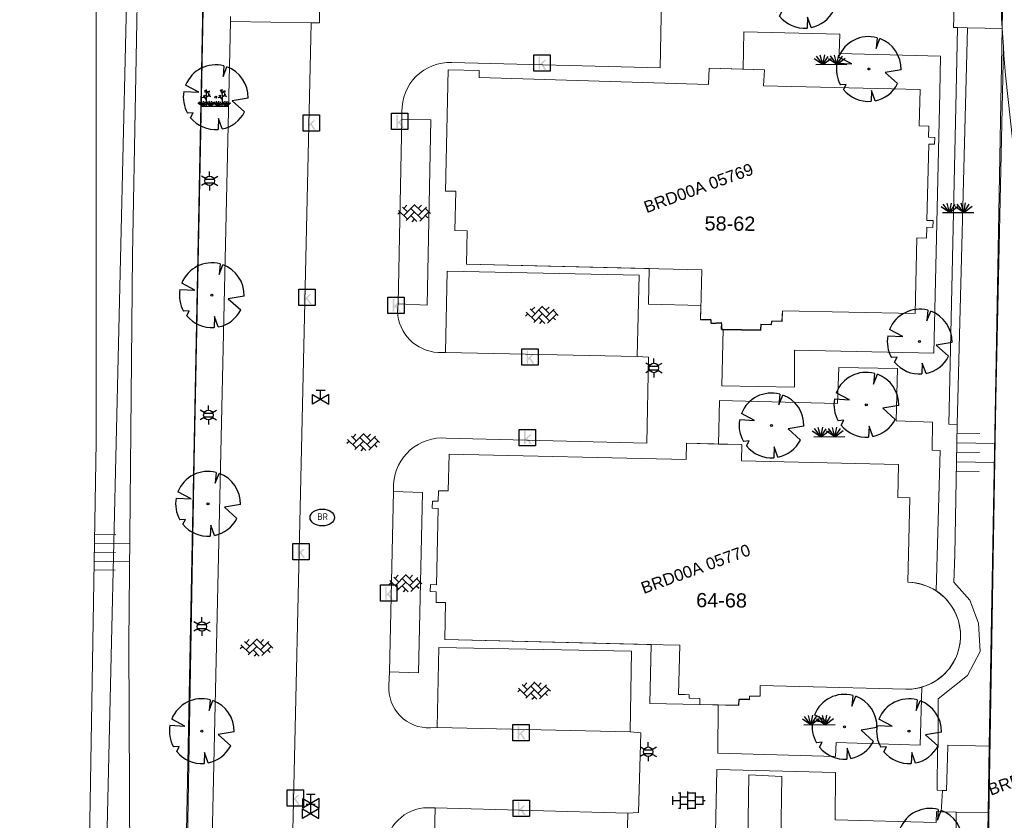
# Model space of a CAD drawing. Header units: metres. Extents: x 95652 to 96661, y 430734 to 431486.
# Tile 47 of 62: x 96268 to 96328, y 431108 to 431157. Entities that reach past the tile are written whole.
import ezdxf

# ---------------------------------------------------------------- set-up
doc = ezdxf.new("R2010")
doc.units = ezdxf.units.M
doc.layers.get('0').update_dxf_attribs({"linetype": 'CONTINUOUS'})
for name, color, linetype in [('BAR_BEBOUWING', 7, 'CONTINUOUS'), ('BAR_HUISNUMMERS EN STRAATNAMEN', 7, 'CONTINUOUS'), ('BAR_TALUDLIJNEN', 7, 'CONTINUOUS'), ('BAR_TOPO', 7, 'CONTINUOUS'), ('BAR_WATER', 7, 'CONTINUOUS'), ('BAR_WEGEN', 7, 'CONTINUOUS'), ('BRK_Kadastrale percelen en nummers', 7, 'CONTINUOUS'), ('BRK_Kadatrale percelen', 7, 'CONTINUOUS')]:
    doc.layers.add(name, color=color, linetype=linetype)
doc.layers.add('BAR_PUNTSYMBOLEN', color=7, linetype='CONTINUOUS', true_color=0x707070)
doc.layers.add('BAR_SYMBOLEN', color=7, linetype='CONTINUOUS', true_color=0x707070)
doc.styles.add('NLCS-ISO', font='NLCS-ISO.ttf')

# ---------------------------------------------------------------- blocks, each defined once
blk = doc.blocks.new('gras_templ_1')
at = {"color": 8, "true_color": 0x707070, "flags": 128}
for points in [[(-0.376, -0.169), (-0.752, 0.081)], [(-0.376, -0.169), (-0.657, 0.202)], [(-0.376, -0.169), (-0.488, 0.24)], [(-0.376, -0.169), (-0.291, 0.251)], [(-0.376, -0.169), (-0.131, 0.191)], [(-0.376, -0.169), (-0.007, 0.103)], [(0.247, -0.165), (-0.129, 0.086)], [(0.247, -0.165), (-0.034, 0.206)], [(0.247, -0.165), (0.135, 0.245)], [(0.247, -0.165), (0.332, 0.255)], [(0.247, -0.165), (0.492, 0.196)], [(0.247, -0.165), (0.616, 0.107)], [(-0.688, -0.172), (0.688, -0.161)]]:
    blk.add_lwpolyline(points, dxfattribs=at)
blk = doc.blocks.new('beplanting_templ_1')
at = {"color": 8, "true_color": 0x707070, "flags": 128}
for points in [[(-0.433, 0.413), (-0.519, 0.54)], [(-0.485, 0.49), (-0.479, 0.524)], [(-0.428, 0.045), (-0.435, 0.577)], [(-0.432, 0.365), (-0.283, 0.51)], [(0.371, 0.419), (0.285, 0.546)], [(0.319, 0.496), (0.325, 0.53)], [(0.375, 0.051), (0.369, 0.583)], [(0.371, 0.371), (0.52, 0.516)], [(0.446, 0.443), (0.432, 0.5)], [(-0.511, 0.158), (-0.643, 0.141)], [(-0.433, -0.277), (-0.431, 0.042), (-0.591, 0.274)], [(-0.535, 0.193), (-0.501, 0.295)], [(-0.453, 0.444), (-0.525, 0.443)], [(-0.43, 0.207), (-0.253, 0.316)], [(-0.358, 0.437), (-0.371, 0.494)], [(-0.342, 0.262), (-0.223, 0.211)], [(-0.33, 0.464), (-0.27, 0.457)], [(-0.305, 0.284), (-0.307, 0.395)], [(0.292, 0.164), (0.161, 0.147)], [(0.37, -0.271), (0.372, 0.047), (0.212, 0.28)], [(0.268, 0.199), (0.303, 0.301)], [(0.351, 0.45), (0.279, 0.449)], [(0.373, 0.213), (0.551, 0.322)], [(0.462, 0.268), (0.581, 0.217)], [(0.474, 0.47), (0.534, 0.463)], [(0.498, 0.29), (0.496, 0.401)], [(-0.634, -0.279), (-0.862, -0.127)], [(-0.634, -0.279), (-0.804, -0.054)], [(-0.634, -0.279), (-0.702, -0.031)], [(-0.688, -0.279), (0.688, -0.269)], [(-0.634, -0.279), (-0.583, -0.025)], [(-0.634, -0.279), (-0.486, -0.061)], [(-0.634, -0.279), (-0.411, -0.114)], [(-0.227, -0.276), (-0.455, -0.124)], [(-0.227, -0.276), (-0.397, -0.051)], [(-0.227, -0.276), (-0.295, -0.028)], [(-0.227, -0.276), (-0.176, -0.022)], [(-0.227, -0.276), (-0.079, -0.058)], [(-0.227, -0.276), (-0.004, -0.111)], [(0.149, -0.273), (-0.078, -0.121)], [(0.149, -0.273), (-0.02, -0.049)], [(0.149, -0.273), (0.082, -0.025)], [(0.149, -0.273), (0.201, -0.019)], [(0.149, -0.273), (0.297, -0.055)], [(0.149, -0.273), (0.372, -0.109)], [(0.569, -0.27), (0.342, -0.118)], [(0.569, -0.27), (0.4, -0.046)], [(0.569, -0.27), (0.502, -0.022)], [(0.569, -0.27), (0.621, -0.016)], [(0.569, -0.27), (0.717, -0.052)], [(0.569, -0.27), (0.792, -0.105)]]:
    blk.add_lwpolyline(points, dxfattribs=at)
blk = doc.blocks.new('tegels_templ_1')
at = {"color": 8, "true_color": 0x707070}
for p, q in [((-3.08, 0.75), (-3, 0.75)), ((-3, -0.83), (-3, 0.83)), ((-3, 0), (-1.5, 0)), ((-1.84, 1.5), (-1.5, 1.5)), ((-1.5, -1.6), (-1.5, 1.6)), ((-1.5, 0.75), (0, 0.75)), ((0, -1.78), (0, 1.78)), ((0, 1.5), (1.5, 1.5)), ((0, 0), (1.5, 0)), ((1.5, -1.6), (1.5, 1.6)), ((1.5, 0.75), (3, 0.75)), ((3, -0.83), (3, 0.83)), ((3, 0), (3.39, 0)), ((-3.08, -0.75), (-3, -0.75)), ((-1.84, -1.5), (-1.5, -1.5)), ((-1.5, -0.75), (0, -0.75)), ((0, -1.5), (1.5, -1.5)), ((1.5, -0.75), (3, -0.75))]:
    blk.add_line(p, q, dxfattribs=at)
blk = doc.blocks.new('lichtmast_templ_2')
at = {"color": 8, "ltscale": 0.1, "true_color": 0x707070}
for p, q in [((-1.1, 0.63), (-2.19, 1.27)), ((0, 1.27), (0, 2.53)), ((1.1, 0.63), (2.19, 1.27)), ((-1.1, -0.63), (-2.19, -1.27)), ((0, -1.27), (0, -2.53)), ((1.1, -0.63), (2.19, -1.27))]:
    blk.add_line(p, q, dxfattribs=at)
at = {"color": 8, "true_color": 0x707070, "flags": 128}
for points in [[(-1.16, 0.5), (1.16, 0.5)], [(-1.16, -0.5), (1.16, -0.5)]]:
    blk.add_lwpolyline(points, dxfattribs=at)
at = {"color": 8, "ltscale": 0.1, "true_color": 0x707070}
blk.add_circle((0, 0), 1.27, dxfattribs=at)
blk = doc.blocks.new('betonstraatstenen_templ_1')
at = {"color": 8, "true_color": 0x707070}
for p, q in [((-3.44, -0.47), (-2.97, 0)), ((-3.31, 0.34), (-1.48, -1.48)), ((-2.52, 1.03), (-1.48, 0)), ((-2.23, -0.74), (0, 1.48)), ((-2.23, 0.74), (-1.57, 1.4)), ((-1.77, -1.77), (0, 0)), ((-0.74, 0.74), (1.48, -1.48)), ((-0.1, 1.58), (1.48, 0)), ((0.74, 0.74), (1.4, 1.4)), ((0.74, -0.74), (2.46, 0.98)), ((1.06, -1.91), (2.97, 0)), ((2.23, 0.74), (3.31, -0.34)), ((-0.74, -0.74), (0.5, -1.99)), ((-0.52, -2), (0, -1.48)), ((2.23, -0.74), (2.72, -1.24))]:
    blk.add_line(p, q, dxfattribs=at)
blk = doc.blocks.new('kolk-symbool_templ_1')
at = {"true_color": 0x707070}
h = blk.add_hatch(color=8, dxfattribs=at)
h.dxf.hatch_style = 1
h.paths.add_polyline_path([(0.023, -0.036), (0.189, 0.125), (0.094, 0.125), (-0.08, -0.052), (-0.028, -0.087), (0.115, -0.309), (0.206, -0.309)])
h.paths.add_polyline_path([(-0.028, -0.087), (-0.08, -0.052), (-0.08, 0.29), (-0.154, 0.29), (-0.154, -0.309), (-0.08, -0.309), (-0.08, -0.137)])
at = {"color": 8, "true_color": 0x707070}
blk.add_lwpolyline([(-0.376, 0.366), (0.374, 0.366), (0.374, -0.384), (-0.376, -0.384)], close=True, dxfattribs=at)
blk = doc.blocks.new('boom_templ_2')
at = {"color": 8, "ltscale": 20, "true_color": 0x707070, "flags": 128}
for points in [[(0.633, 2.394), (0.56, 1.577), (0.851, 2.325)], [(-2.437, 0.441), (-1.293, 0.386), (-2.301, 0.916)], [(2.475, -0.064), (1.26, -0.271), (2.21, -1.116)], [(-1.917, -1.567), (-1.722, -1.189), (-2.157, -1.217)], [(0.488, -2.428), (0.206, -1.638), (0.177, -2.47)]]:
    blk.add_lwpolyline(points, dxfattribs=at)
blk.add_lwpolyline([(2.475, -0.064, 0.321944), (0.851, 2.325, 0.321944)], format="xyb", dxfattribs=at)
at = {"color": 8, "true_color": 0x707070}
blk.add_circle((0, 0), 0.0738, dxfattribs=at)
at = {"color": 8, "ltscale": 20, "true_color": 0x707070}
for start, end in [(75.18441, 158.29895), (169.74905, 209.43023), (281.36007, 333.20465), (219.26669, 274.10684)]:
    blk.add_arc((0, 0), 2.476, start, end, dxfattribs=at)
blk = doc.blocks.new('lichtmast_templ_3')
at = {"color": 8, "ltscale": 0.1, "true_color": 0x707070}
for p, q in [((-1.1, 0.63), (-2.19, 1.27)), ((0, 1.27), (0, 2.53)), ((1.1, 0.63), (2.19, 1.27)), ((-1.1, -0.63), (-2.19, -1.27)), ((0, -1.27), (0, -2.53)), ((1.1, -0.63), (2.19, -1.27))]:
    blk.add_line(p, q, dxfattribs=at)
at = {"color": 8, "true_color": 0x707070, "flags": 128}
for points in [[(-1.16, 0.5), (1.16, 0.5)], [(-1.16, -0.5), (1.16, -0.5)]]:
    blk.add_lwpolyline(points, dxfattribs=at)
at = {"color": 8, "ltscale": 0.1, "true_color": 0x707070}
blk.add_circle((0, 0), 1.27, dxfattribs=at)
blk = doc.blocks.new('gasput_templ_1')
at = {"color": 8, "true_color": 0x707070}
for p, q in [((2.3, 1.37), (-2.3, -1.37)), ((-2.3, 1.37), (2.3, -1.37)), ((2.3, -1.37), (2.3, 1.37))]:
    blk.add_line(p, q, dxfattribs=at)
at = {"color": 8, "ltscale": 0.1, "true_color": 0x707070}
for p, q in [((-2.3, -1.37), (-2.3, 1.37)), ((-1.25, 2.62), (1.25, 2.62)), ((0, 0), (0, 2.62))]:
    blk.add_line(p, q, dxfattribs=at)
blk = doc.blocks.new('brandkraanput_templ_1')
at = {"true_color": 0x707070}
h = blk.add_hatch(color=8, dxfattribs=at)
h.dxf.hatch_style = 1
h.paths.add_polyline_path([(-0.121, 0.087), (-0.081, 0.087), (-0.046, 0.092), (-0.053, 0.098), (-0.061, 0.103), (-0.071, 0.106), (-0.081, 0.107), (-0.131, 0.107), (-0.138, 0.105), (-0.141, 0.097), (-0.141, -0.083), (-0.139, -0.09), (-0.131, -0.093), (-0.081, -0.093), (-0.074, -0.093), (-0.064, -0.091), (-0.055, -0.087), (-0.047, -0.082), (-0.039, -0.076), (-0.121, -0.073), (-0.121, 0.007), (-0.081, 0.007), (-0.041, 0.012), (-0.05, 0.018), (-0.046, 0.021), (-0.121, 0.027)])
h.paths.add_polyline_path([(-0.031, 0.057), (-0.032, 0.066), (-0.035, 0.076), (-0.039, 0.085), (-0.046, 0.092), (-0.081, 0.087), (-0.078, 0.087), (-0.068, 0.084), (-0.06, 0.078), (-0.058, 0.075), (-0.053, 0.067), (-0.051, 0.057), (-0.051, 0.053), (-0.054, 0.044), (-0.06, 0.036), (-0.063, 0.033), (-0.071, 0.028), (-0.081, 0.027), (-0.121, 0.027), (-0.046, 0.021), (-0.039, 0.029), (-0.035, 0.037), (-0.032, 0.047)])
h.paths.add_polyline_path([(-0.021, -0.03), (-0.022, -0.02), (-0.025, -0.011), (-0.029, -0.002), (-0.034, 0.005), (-0.041, 0.012), (-0.081, 0.007), (-0.08, 0.007), (-0.07, 0.005), (-0.061, 0.001), (-0.053, -0.005), (-0.052, -0.006), (-0.046, -0.014), (-0.042, -0.023), (-0.041, -0.033), (-0.041, -0.035), (-0.043, -0.045), (-0.047, -0.054), (-0.053, -0.061), (-0.054, -0.063), (-0.062, -0.069), (-0.071, -0.072), (-0.081, -0.073), (-0.121, -0.073), (-0.039, -0.076), (-0.034, -0.07), (-0.028, -0.062), (-0.024, -0.053), (-0.022, -0.043), (-0.021, -0.033)])
h.paths.add_polyline_path([(0.039, -0.013), (0.079, -0.013), (0.082, -0.013), (0.103, -0.009), (0.106, -0.007), (0.115, -0.003), (0.122, 0.003), (0.039, 0.007), (0.039, 0.087), (0.079, 0.087), (0.121, 0.089), (0.116, 0.094), (0.107, 0.1), (0.099, 0.104), (0.089, 0.106), (0.079, 0.107), (0.029, 0.107), (0.022, 0.105), (0.019, 0.097), (0.019, -0.083), (0.021, -0.09), (0.029, -0.093), (0.036, -0.091), (0.039, -0.083)])
h.paths.add_polyline_path([(0.103, -0.009), (0.082, -0.013), (0.12, -0.088), (0.12, -0.089), (0.129, -0.093), (0.136, -0.09), (0.139, -0.083), (0.137, -0.079)])
h.paths.add_polyline_path([(0.138, 0.036), (0.139, 0.047), (0.138, 0.054), (0.136, 0.064), (0.133, 0.073), (0.128, 0.082), (0.121, 0.089), (0.079, 0.087), (0.08, 0.087), (0.09, 0.085), (0.099, 0.081), (0.107, 0.075), (0.108, 0.074), (0.114, 0.066), (0.118, 0.057), (0.119, 0.047), (0.119, 0.045), (0.117, 0.035), (0.113, 0.026), (0.107, 0.018), (0.106, 0.017), (0.098, 0.012), (0.089, 0.008), (0.079, 0.007), (0.039, 0.007), (0.122, 0.003), (0.128, 0.01), (0.133, 0.018), (0.136, 0.026)])
at = {"color": 8, "true_color": 0x707070}
blk.add_ellipse((-0.013, -0.017), major_axis=(-0.364, 0), ratio=0.685994, dxfattribs=at)

msp = doc.modelspace()

# ---------------------------------------------------------------- linework, layer by layer
at = {"layer": 'BAR_BEBOUWING', "color": 8, "linetype": 'Continuous', "lineweight": 0, "ltscale": 0.01, "true_color": 0x707070, "flags": 128}
for points in [[(96312.342, 431153.974), (96310.242, 431154.038), (96310.212, 431153.038), (96296.165, 431153.456), (96296.174, 431153.889), (96294.274, 431153.929), (96294.098, 431146.507), (96294.737, 431146.491), (96294.684, 431144.091), (96295.439, 431144.074), (96295.394, 431142.031), (96306.282, 431141.763), (96309.795, 431141.677), (96309.736, 431139.232), (96309.722, 431138.661), (96310.346, 431138.637), (96310.355, 431138.428), (96311, 431138.457), (96310.991, 431138.057), (96311.111, 431138.055)], [(96311.111, 431138.055), (96313.4, 431138.013), (96313.408, 431138.361), (96314.053, 431138.341), (96314.064, 431138.541), (96314.701, 431138.533), (96314.737, 431139.174), (96322.871, 431139.002), (96322.97, 431143.642), (96323.557, 431143.626), (96323.576, 431144.289), (96323.951, 431144.284), (96323.967, 431144.697), (96323.578, 431144.711), (96323.697, 431149.387), (96324.059, 431149.385), (96324.077, 431149.797), (96323.689, 431149.806), (96323.716, 431150.475), (96323.124, 431150.499), (96323.174, 431152.736), (96313.59, 431152.951), (96313.642, 431153.935), (96312.342, 431153.974)], [(96310.822, 431131.02), (96308.862, 431131.066), (96308.839, 431130.066), (96294.323, 431130.402), (96294.261, 431128.148), (96293.676, 431128.16), (96293.663, 431127.515), (96293.299, 431127.511), (96293.287, 431127.096), (96293.657, 431127.079), (96293.55, 431122.401), (96293.18, 431122.41), (96293.17, 431121.995), (96293.539, 431121.977), (96293.531, 431121.319), (96294.101, 431121.312), (96294.064, 431119.048), (96306.438, 431118.753), (96308.452, 431118.705), (96308.383, 431115.685), (96308.777, 431115.676), (96309.028, 431115.67), (96309.023, 431115.456), (96309.678, 431115.441), (96309.674, 431115.08), (96310.81, 431115.061)]]:
    msp.add_lwpolyline(points, dxfattribs=at)
for points in [[(96324.147, 431122.034, 0.139739), (96322.43, 431122.558), (96322.553, 431127.715), (96321.804, 431127.736), (96321.849, 431129.774), (96312.233, 431129.987), (96312.253, 431130.987), (96310.822, 431131.02)], [(96323.279, 431116.133, 0.643296), (96324.147, 431122.034)], [(96310.81, 431115.061), (96312.065, 431115.039), (96312.082, 431115.399), (96312.724, 431115.397), (96312.731, 431115.589), (96313.367, 431115.584), (96313.382, 431116.231), (96322.288, 431116.005, 0.076586), (96323.279, 431116.133)]]:
    msp.add_lwpolyline(points, format="xyb", dxfattribs=at)
at = {"layer": 'BAR_TALUDLIJNEN', "color": 8, "linetype": 'Continuous', "lineweight": 0, "true_color": 0x707070, "flags": 128}
for points in [[(96325.422, 431131.1), (96327.747, 431131.055)], [(96325.434, 431131.681), (96326.829, 431131.654)], [(96325.4, 431129.937), (96327.725, 431129.892)], [(96325.389, 431129.356), (96326.784, 431129.329)], [(96272.608, 431125.481), (96273.91, 431125.459)], [(96272.598, 431124.938), (96274.766, 431124.902)], [(96272.58, 431123.852), (96274.751, 431123.816)], [(96272.571, 431123.31), (96273.874, 431123.288)]]:
    msp.add_lwpolyline(points, dxfattribs=at)
at = {"layer": 'BAR_TALUDLIJNEN', "color": 8, "linetype": 'Continuous', "lineweight": 0, "ltscale": 0.01, "true_color": 0x707070, "flags": 128}
for points in [[(96325.411, 431130.518), (96326.806, 431130.492)], [(96272.589, 431124.395), (96273.892, 431124.373)]]:
    msp.add_lwpolyline(points, dxfattribs=at)
at = {"layer": 'BAR_TOPO', "color": 8, "linetype": 'Continuous', "lineweight": 0, "ltscale": 0.01, "true_color": 0x707070, "flags": 128}
msp.add_lwpolyline([(96328.208, 431156.451), (96328.283, 431160.589)], dxfattribs=at)
msp.add_lwpolyline([(96312.621, 431106.708), (96314.636, 431106.694), (96314.711, 431110.664), (96312.69, 431110.774)], close=True, dxfattribs=at)
at = {"layer": 'BAR_WATER', "color": 8, "linetype": 'Continuous', "lineweight": 0, "ltscale": 0.01, "true_color": 0x707070, "flags": 128}
for points in [[(96269.916, 431030.712), (96270.697, 431031.047), (96271.365, 431036.508), (96272.257, 431045.312), (96272.814, 431051.219), (96273.148, 431066.598), (96274.486, 431082.201), (96274.82, 431091.785), (96274.709, 431118.867), (96274.932, 431142.605), (96275.489, 431172.25), (96275.377, 431187.183), (96275.935, 431202.563), (96275.377, 431213.819, 0.222274), (96274.263, 431216.717)], [(96271.365, 431214.599, -0.298949), (96273.371, 431211.59), (96272.703, 431167.234), (96272.703, 431131.126), (96272.145, 431098.138), (96271.031, 431070.722), (96270.251, 431050.216), (96268.579, 431034.056), (96268.022, 431033.164)], [(96325.389, 431108.485), (96325.227, 431090.612, 0.410341), (96330.883, 431087.229), (96344.447, 431091.501)], [(96342.976, 431095.113, -0.125193), (96342.02, 431093.865), (96330.403, 431089.904), (96328.272, 431090.452), (96327.038, 431091.99), (96327.337, 431108.46)]]:
    msp.add_lwpolyline(points, format="xyb", dxfattribs=at)
for points in [[(96277.824, 431080.101), (96278.711, 431129.977), (96279.109, 431150.126), (96280.381, 431216.374)], [(96326.069, 431156.502), (96325.444, 431132.215)], [(96327.41, 431112.516), (96328.208, 431156.451)]]:
    msp.add_lwpolyline(points, dxfattribs=at)
at = {"layer": 'BAR_WEGEN', "color": 8, "linetype": 'Continuous', "lineweight": 0, "ltscale": 0.01, "true_color": 0x707070, "flags": 128}
for points in [[(96286.047, 431163.97), (96285.966, 431160.115), (96286.435, 431160.113), (96286.387, 431156.801), (96285.88, 431156.809)], [(96325.469, 431156.517), (96325.213, 431156.523), (96325.263, 431157.8), (96325.433, 431157.793)], [(96280.933, 431156.89), (96280.94, 431157.195)], [(96284.147, 431080.356), (96279.215, 431080.483), (96280.933, 431156.89)], [(96285.88, 431156.809), (96280.933, 431156.89)], [(96284.147, 431080.356), (96285.88, 431156.809)], [(96325.469, 431156.517), (96325.374, 431152.589), (96324.928, 431132.244), (96325.444, 431132.215)], [(96326.069, 431156.502), (96325.469, 431156.517)], [(96328.208, 431156.451), (96326.069, 431156.502)], [(96311.111, 431138.055), (96311.037, 431134.578), (96315.486, 431134.496), (96315.483, 431136.768), (96324.012, 431136.584), (96324.381, 431152.552), (96324.427, 431154.768), (96318.206, 431154.929), (96318.246, 431156.11), (96312.375, 431156.259), (96312.342, 431153.974)], [(96291.202, 431139.602), (96292.987, 431139.529), (96293.213, 431150.869), (96291.424, 431150.908)], [(96291.424, 431150.908), (96291.202, 431139.602)], [(96305.849, 431136.387), (96305.967, 431141.367), (96294.21, 431141.599), (96294.103, 431136.629)], [(96294.103, 431136.629), (96305.849, 431136.387)], [(96324.147, 431122.034), (96324.398, 431130.621), (96323.903, 431130.648), (96323.934, 431132.368), (96321.707, 431132.436), (96321.785, 431135.635), (96318.202, 431135.711), (96318.112, 431133.508), (96310.888, 431133.687), (96310.822, 431131.02)], [(96325.444, 431132.215), (96325.29, 431124.235), (96325.239, 431122.554), (96326.21, 431121.45), (96326.754, 431120.046), (96326.844, 431118.325), (96326.071, 431116.843), (96324.287, 431115.414), (96324.282, 431112.448), (96324.247, 431112.445), (96324.207, 431109.828), (96324.539, 431109.802)], [(96290.663, 431117.071), (96292.457, 431117.018), (96292.687, 431128.059), (96290.915, 431128.116)], [(96290.915, 431128.116), (96290.663, 431117.071)], [(96305.408, 431113.402), (96305.503, 431118.338), (96293.697, 431118.561), (96293.601, 431113.671)], [(96310.81, 431115.061), (96310.777, 431112.094), (96318, 431111.892), (96318.039, 431112.735), (96323.171, 431112.579), (96323.279, 431116.133)], [(96293.601, 431113.671), (96305.408, 431113.402)], [(96305.408, 431113.402), (96306.062, 431113.343), (96305.925, 431108.455), (96305.261, 431108.425)], [(96324.539, 431109.802), (96324.781, 431109.801), (96324.869, 431112.506), (96324.871, 431112.575), (96327.41, 431112.516)], [(96327.41, 431112.516), (96327.337, 431108.46)], [(96324.472, 431108.497), (96324.179, 431108.511), (96324.152, 431107.854), (96317.96, 431108.014), (96317.983, 431110.898), (96310.724, 431111.097), (96310.619, 431106.247)], [(96324.472, 431108.497), (96324.539, 431109.802)], [(96293.462, 431108.747), (96293.344, 431103.752), (96305.144, 431103.466), (96305.261, 431108.425)], [(96305.261, 431108.425), (96293.462, 431108.747)], [(96325.389, 431108.485), (96324.472, 431108.497)], [(96327.337, 431108.46), (96325.389, 431108.485)]]:
    msp.add_lwpolyline(points, dxfattribs=at)
for points in [[(96306.667, 431159.376), (96307.352, 431159.326), (96307.244, 431154.05), (96294.495, 431154.382, 0.432845), (96291.436, 431151.358), (96291.424, 431150.908)], [(96291.202, 431139.602), (96291.156, 431139.14, 0.387967), (96293.648, 431136.629), (96294.103, 431136.629)], [(96305.849, 431136.387), (96306.527, 431136.335), (96306.438, 431131.065), (96294.147, 431131.385, 0.418783), (96290.925, 431128.575), (96290.915, 431128.116)], [(96290.663, 431117.071), (96290.641, 431116.242, 0.448171), (96293.177, 431113.646), (96293.601, 431113.671)], [(96293.462, 431108.747), (96293.025, 431108.749, 0.411401), (96290.424, 431106.175), (96290.43, 431105.708)]]:
    msp.add_lwpolyline(points, format="xyb", dxfattribs=at)
at = {"layer": 'BRK_Kadastrale percelen en nummers', "color": 75, "lineweight": 5, "ltscale": 3.900864, "true_color": 0x739642, "flags": 128}
for points in [[(96321.699, 431229.1), (96322.15, 431228.726), (96325.23, 431219.349), (96327.204, 431201.192), (96328.514, 431177.607), (96328.149, 431157.06), (96328.273, 431155.34), (96328.31, 431154.834), (96328.399, 431153.6), (96329.842, 431140.356), (96330.945, 431129.065), (96331.685, 431118.295)], [(96278.399, 431028.713), (96277.159, 431030.275), (96275.907, 431031.846), (96276.833, 431056.998), (96277.712, 431080.135), (96278.505, 431120.883), (96279.176, 431154.906), (96279.837, 431188.39), (96280.372, 431216.371), (96280.741, 431218.587), (96281.01, 431220.091), (96281.291, 431220.554), (96283.196, 431222.433)], [(96271.594, 431031.326), (96273.65, 431118.908), (96274.506, 431155.401), (96275.716, 431206.979), (96275.93, 431216.086), (96273.298, 431217.41)], [(96328.273, 431155.34), (96327.815, 431133.696), (96327.455, 431112.973), (96327.274, 431101.921), (96327.075, 431092.165), (96327.868, 431091.083)]]:
    msp.add_lwpolyline(points, dxfattribs=at)
at = {"layer": 'BRK_Kadastrale percelen en nummers', "color": 75, "lineweight": 0, "true_color": 0x739642, "flags": 128}
for points in [[(96294.098, 431146.507), (96294.274, 431153.929), (96296.174, 431153.889), (96296.165, 431153.456), (96310.212, 431153.038), (96310.242, 431154.038), (96313.642, 431153.935), (96313.59, 431152.951), (96323.174, 431152.736), (96323.124, 431150.499), (96323.716, 431150.475), (96323.689, 431149.806), (96324.077, 431149.797), (96324.059, 431149.385), (96323.697, 431149.387), (96323.578, 431144.711), (96323.967, 431144.697), (96323.951, 431144.284), (96323.576, 431144.289), (96323.557, 431143.626), (96322.97, 431143.642), (96322.871, 431139.002), (96314.737, 431139.174), (96314.723, 431138.524), (96314.083, 431138.538), (96314.078, 431138.318), (96313.428, 431138.332), (96313.42, 431137.962), (96311.021, 431138.014), (96311.028, 431138.384), (96310.378, 431138.398), (96310.383, 431138.618), (96309.719, 431138.632), (96309.741, 431139.498), (96306.532, 431139.577), (96306.586, 431141.757), (96295.394, 431142.031), (96295.439, 431144.074), (96294.684, 431144.091), (96294.737, 431146.491)], [(96293.17, 431121.995), (96293.18, 431122.41), (96293.55, 431122.401), (96293.657, 431127.079), (96293.287, 431127.096), (96293.299, 431127.511), (96293.663, 431127.515), (96293.676, 431128.16), (96294.261, 431128.148), (96294.323, 431130.402), (96308.839, 431130.066), (96308.862, 431131.066), (96312.253, 431130.987), (96312.233, 431129.987), (96321.849, 431129.774), (96321.804, 431127.736), (96322.553, 431127.715), (96322.43, 431122.558), (96322.734, 431122.538), (96323.226, 431122.445), (96323.64, 431122.302), (96324.033, 431122.104), (96324.31, 431121.922), (96324.583, 431121.697), (96324.82, 431121.457), (96325.096, 431121.098), (96325.266, 431120.813), (96325.385, 431120.563), (96325.498, 431120.253), (96325.58, 431119.935), (96325.637, 431119.515), (96325.645, 431119.211), (96325.617, 431118.849), (96325.55, 431118.494), (96325.455, 431118.18), (96325.338, 431117.896), (96325.205, 431117.64), (96324.952, 431117.265), (96324.675, 431116.954), (96324.473, 431116.769), (96324.191, 431116.557), (96323.851, 431116.358), (96323.51, 431116.209), (96323.099, 431116.086), (96322.766, 431116.028), (96322.288, 431116.005), (96313.382, 431116.231), (96313.367, 431115.584), (96312.731, 431115.589), (96312.718, 431115.366), (96312.063, 431115.381), (96312.055, 431115.011), (96309.656, 431115.066), (96306.615, 431115.135), (96306.701, 431118.746), (96294.064, 431119.048), (96294.101, 431121.312), (96293.531, 431121.319), (96293.539, 431121.977)]]:
    msp.add_lwpolyline(points, close=True, dxfattribs=at)
at = {"layer": 'BRK_Kadastrale percelen en nummers', "color": 75, "lineweight": 5, "ltscale": 3.900864, "true_color": 0x739642, "flags": 128}
for points in [[(96311.021, 431138.014), (96313.42, 431137.962), (96313.428, 431138.332), (96314.078, 431138.318), (96314.083, 431138.538), (96314.723, 431138.524), (96314.737, 431139.174), (96322.871, 431139.002), (96322.97, 431143.642), (96323.557, 431143.626), (96323.576, 431144.289), (96323.951, 431144.284), (96323.967, 431144.697), (96323.578, 431144.711), (96323.697, 431149.387), (96324.059, 431149.385), (96324.077, 431149.797), (96323.689, 431149.806), (96323.716, 431150.475), (96323.124, 431150.499), (96323.174, 431152.736), (96313.59, 431152.951), (96313.642, 431153.935), (96310.242, 431154.038), (96310.212, 431153.038), (96296.165, 431153.456), (96296.174, 431153.889), (96294.274, 431153.929), (96294.098, 431146.507), (96294.737, 431146.491), (96294.684, 431144.091), (96295.439, 431144.074), (96295.394, 431142.031), (96306.586, 431141.757), (96306.532, 431139.577), (96309.741, 431139.498), (96309.719, 431138.632), (96310.383, 431138.618), (96310.378, 431138.398), (96311.028, 431138.384)], [(96309.656, 431115.066), (96312.055, 431115.011), (96312.063, 431115.381), (96312.718, 431115.366), (96312.731, 431115.589), (96313.367, 431115.584), (96313.382, 431116.231), (96322.288, 431116.005), (96322.766, 431116.028), (96323.099, 431116.086), (96323.51, 431116.209), (96323.851, 431116.358), (96324.191, 431116.557), (96324.473, 431116.769), (96324.675, 431116.954), (96324.952, 431117.265), (96325.205, 431117.64), (96325.338, 431117.896), (96325.455, 431118.18), (96325.55, 431118.494), (96325.617, 431118.849), (96325.645, 431119.211), (96325.637, 431119.515), (96325.58, 431119.935), (96325.498, 431120.253), (96325.385, 431120.563), (96325.266, 431120.813), (96325.096, 431121.098), (96324.82, 431121.457), (96324.583, 431121.697), (96324.31, 431121.922), (96324.033, 431122.104), (96323.64, 431122.302), (96323.226, 431122.445), (96322.734, 431122.538), (96322.43, 431122.558), (96322.553, 431127.715), (96321.804, 431127.736), (96321.849, 431129.774), (96312.233, 431129.987), (96312.253, 431130.987), (96308.862, 431131.066), (96308.839, 431130.066), (96294.323, 431130.402), (96294.261, 431128.148), (96293.676, 431128.16), (96293.663, 431127.515), (96293.299, 431127.511), (96293.287, 431127.096), (96293.657, 431127.079), (96293.55, 431122.401), (96293.18, 431122.41), (96293.17, 431121.995), (96293.539, 431121.977), (96293.531, 431121.319), (96294.101, 431121.312), (96294.064, 431119.048), (96306.701, 431118.746), (96306.615, 431115.135)]]:
    msp.add_lwpolyline(points, close=True, dxfattribs=at)
at = {"layer": 'BRK_Kadatrale percelen', "color": 75, "linetype": 'Continuous', "lineweight": 5, "ltscale": 0.01, "true_color": 0x739642, "flags": 128}
for points in [[(96321.699, 431229.1), (96322.15, 431228.726), (96325.23, 431219.349), (96327.204, 431201.192), (96328.514, 431177.607), (96328.149, 431157.06), (96328.273, 431155.34), (96328.31, 431154.834), (96328.399, 431153.6), (96329.842, 431140.356), (96330.945, 431129.065), (96331.685, 431118.295)], [(96278.399, 431028.713), (96277.159, 431030.275), (96275.907, 431031.846), (96276.833, 431056.998), (96277.712, 431080.135), (96278.505, 431120.883), (96279.176, 431154.906), (96279.837, 431188.39), (96280.372, 431216.371), (96280.741, 431218.587), (96281.01, 431220.091), (96281.291, 431220.554), (96283.196, 431222.433)], [(96271.594, 431031.326), (96273.65, 431118.908), (96274.506, 431155.401), (96275.716, 431206.979), (96275.93, 431216.086), (96273.298, 431217.41)], [(96328.273, 431155.34), (96327.815, 431133.696), (96327.455, 431112.973), (96327.274, 431101.921), (96327.075, 431092.165), (96327.868, 431091.083)]]:
    msp.add_lwpolyline(points, dxfattribs=at)
at = {"layer": 'BRK_Kadatrale percelen', "color": 75, "linetype": 'Continuous', "lineweight": 0, "true_color": 0x739642, "flags": 128}
for points in [[(96294.098, 431146.507), (96294.274, 431153.929), (96296.174, 431153.889), (96296.165, 431153.456), (96310.212, 431153.038), (96310.242, 431154.038), (96313.642, 431153.935), (96313.59, 431152.951), (96323.174, 431152.736), (96323.124, 431150.499), (96323.716, 431150.475), (96323.689, 431149.806), (96324.077, 431149.797), (96324.059, 431149.385), (96323.697, 431149.387), (96323.578, 431144.711), (96323.967, 431144.697), (96323.951, 431144.284), (96323.576, 431144.289), (96323.557, 431143.626), (96322.97, 431143.642), (96322.871, 431139.002), (96314.737, 431139.174), (96314.723, 431138.524), (96314.083, 431138.538), (96314.078, 431138.318), (96313.428, 431138.332), (96313.42, 431137.962), (96311.021, 431138.014), (96311.028, 431138.384), (96310.378, 431138.398), (96310.383, 431138.618), (96309.719, 431138.632), (96309.741, 431139.498), (96306.532, 431139.577), (96306.586, 431141.757), (96295.394, 431142.031), (96295.439, 431144.074), (96294.684, 431144.091), (96294.737, 431146.491)], [(96293.17, 431121.995), (96293.18, 431122.41), (96293.55, 431122.401), (96293.657, 431127.079), (96293.287, 431127.096), (96293.299, 431127.511), (96293.663, 431127.515), (96293.676, 431128.16), (96294.261, 431128.148), (96294.323, 431130.402), (96308.839, 431130.066), (96308.862, 431131.066), (96312.253, 431130.987), (96312.233, 431129.987), (96321.849, 431129.774), (96321.804, 431127.736), (96322.553, 431127.715), (96322.43, 431122.558), (96322.734, 431122.538), (96323.226, 431122.445), (96323.64, 431122.302), (96324.033, 431122.104), (96324.31, 431121.922), (96324.583, 431121.697), (96324.82, 431121.457), (96325.096, 431121.098), (96325.266, 431120.813), (96325.385, 431120.563), (96325.498, 431120.253), (96325.58, 431119.935), (96325.637, 431119.515), (96325.645, 431119.211), (96325.617, 431118.849), (96325.55, 431118.494), (96325.455, 431118.18), (96325.338, 431117.896), (96325.205, 431117.64), (96324.952, 431117.265), (96324.675, 431116.954), (96324.473, 431116.769), (96324.191, 431116.557), (96323.851, 431116.358), (96323.51, 431116.209), (96323.099, 431116.086), (96322.766, 431116.028), (96322.288, 431116.005), (96313.382, 431116.231), (96313.367, 431115.584), (96312.731, 431115.589), (96312.718, 431115.366), (96312.063, 431115.381), (96312.055, 431115.011), (96309.656, 431115.066), (96306.615, 431115.135), (96306.701, 431118.746), (96294.064, 431119.048), (96294.101, 431121.312), (96293.531, 431121.319), (96293.539, 431121.977)]]:
    msp.add_lwpolyline(points, close=True, dxfattribs=at)
at = {"layer": 'BRK_Kadatrale percelen', "color": 75, "linetype": 'Continuous', "lineweight": 5, "ltscale": 0.01, "true_color": 0x739642, "flags": 128}
for points in [[(96311.021, 431138.014), (96313.42, 431137.962), (96313.428, 431138.332), (96314.078, 431138.318), (96314.083, 431138.538), (96314.723, 431138.524), (96314.737, 431139.174), (96322.871, 431139.002), (96322.97, 431143.642), (96323.557, 431143.626), (96323.576, 431144.289), (96323.951, 431144.284), (96323.967, 431144.697), (96323.578, 431144.711), (96323.697, 431149.387), (96324.059, 431149.385), (96324.077, 431149.797), (96323.689, 431149.806), (96323.716, 431150.475), (96323.124, 431150.499), (96323.174, 431152.736), (96313.59, 431152.951), (96313.642, 431153.935), (96310.242, 431154.038), (96310.212, 431153.038), (96296.165, 431153.456), (96296.174, 431153.889), (96294.274, 431153.929), (96294.098, 431146.507), (96294.737, 431146.491), (96294.684, 431144.091), (96295.439, 431144.074), (96295.394, 431142.031), (96306.586, 431141.757), (96306.532, 431139.577), (96309.741, 431139.498), (96309.719, 431138.632), (96310.383, 431138.618), (96310.378, 431138.398), (96311.028, 431138.384)], [(96309.656, 431115.066), (96312.055, 431115.011), (96312.063, 431115.381), (96312.718, 431115.366), (96312.731, 431115.589), (96313.367, 431115.584), (96313.382, 431116.231), (96322.288, 431116.005), (96322.766, 431116.028), (96323.099, 431116.086), (96323.51, 431116.209), (96323.851, 431116.358), (96324.191, 431116.557), (96324.473, 431116.769), (96324.675, 431116.954), (96324.952, 431117.265), (96325.205, 431117.64), (96325.338, 431117.896), (96325.455, 431118.18), (96325.55, 431118.494), (96325.617, 431118.849), (96325.645, 431119.211), (96325.637, 431119.515), (96325.58, 431119.935), (96325.498, 431120.253), (96325.385, 431120.563), (96325.266, 431120.813), (96325.096, 431121.098), (96324.82, 431121.457), (96324.583, 431121.697), (96324.31, 431121.922), (96324.033, 431122.104), (96323.64, 431122.302), (96323.226, 431122.445), (96322.734, 431122.538), (96322.43, 431122.558), (96322.553, 431127.715), (96321.804, 431127.736), (96321.849, 431129.774), (96312.233, 431129.987), (96312.253, 431130.987), (96308.862, 431131.066), (96308.839, 431130.066), (96294.323, 431130.402), (96294.261, 431128.148), (96293.676, 431128.16), (96293.663, 431127.515), (96293.299, 431127.511), (96293.287, 431127.096), (96293.657, 431127.079), (96293.55, 431122.401), (96293.18, 431122.41), (96293.17, 431121.995), (96293.539, 431121.977), (96293.531, 431121.319), (96294.101, 431121.312), (96294.064, 431119.048), (96306.701, 431118.746), (96306.615, 431115.135)]]:
    msp.add_lwpolyline(points, close=True, dxfattribs=at)

# ---------------------------------------------------------------- block references
at = {"layer": 'BAR_PUNTSYMBOLEN'}
for name, p, xscale, yscale in [('boom_templ_2', (96316.105, 431158.466), 0.8011755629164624, 0.8011755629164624), ('boom_templ_2', (96320.025, 431153.981), 0.8011755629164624, 0.8011755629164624), ('kolk-symbool_templ_1', (96300.006, 431154.358), 1.333333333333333, 1.333333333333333), ('boom_templ_2', (96280.027, 431152.253), 0.8011755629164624, 0.8011755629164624), ('kolk-symbool_templ_1', (96285.877, 431150.679), 1.333333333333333, 1.333333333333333), ('kolk-symbool_templ_1', (96291.293, 431150.781), 1.333333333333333, 1.333333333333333), ('lichtmast_templ_3', (96279.657, 431147.129), 0.2280888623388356, 0.2280888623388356), ('boom_templ_2', (96279.789, 431140.13), 0.8011755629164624, 0.8011755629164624), ('kolk-symbool_templ_1', (96285.623, 431140.012), 1.333333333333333, 1.333333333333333), ('kolk-symbool_templ_1', (96291.067, 431139.533), 1.333333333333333, 1.333333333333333), ('boom_templ_2', (96323.143, 431137.29), 0.8011755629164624, 0.8011755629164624), ('kolk-symbool_templ_1', (96299.272, 431136.356), 1.333333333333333, 1.333333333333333), ('lichtmast_templ_3', (96306.866, 431135.676), 0.2280888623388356, 0.2280888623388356), ('boom_templ_2', (96319.878, 431133.424), 0.8011755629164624, 0.8011755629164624), ('gasput_templ_1', (96286.456, 431133.757), 0.2170185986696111, 0.2170185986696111), ('boom_templ_2', (96314.074, 431132.158), 0.8011755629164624, 0.8011755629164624), ('lichtmast_templ_3', (96279.579, 431132.796), 0.2280888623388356, 0.2280888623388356), ('kolk-symbool_templ_1', (96299.112, 431131.423), 1.333333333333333, 1.333333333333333), ('boom_templ_2', (96279.556, 431127.361), 0.8011755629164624, 0.8011755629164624), ('brandkraanput_templ_1', (96286.582, 431126.557), 2.057980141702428, 2.057980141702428), ('kolk-symbool_templ_1', (96285.244, 431124.432), 1.333333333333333, 1.333333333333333), ('kolk-symbool_templ_1', (96290.614, 431121.903), 1.333333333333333, 1.333333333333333), ('lichtmast_templ_3', (96279.179, 431119.846), 0.2280888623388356, 0.2280888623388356), ('boom_templ_2', (96279.175, 431113.445), 0.8011755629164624, 0.8011755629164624), ('boom_templ_2', (96318.547, 431113.709), 0.8011755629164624, 0.8011755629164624), ('boom_templ_2', (96322.491, 431113.435), 0.8011755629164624, 0.8011755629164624), ('kolk-symbool_templ_1', (96298.735, 431113.352), 1.333333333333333, 1.333333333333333), ('lichtmast_templ_3', (96306.519, 431112.182), 0.2280888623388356, 0.2280888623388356), ('kolk-symbool_templ_1', (96284.902, 431109.359), 1.333333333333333, 1.333333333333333), ('gasput_templ_1', (96285.858, 431109.021), 0.2170185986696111, 0.2170185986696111), ('gasput_templ_1', (96285.845, 431108.393), 0.2170185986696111, 0.2170185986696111), ('kolk-symbool_templ_1', (96298.74, 431108.719), 1.333333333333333, 1.333333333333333), ('boom_templ_2', (96323.78, 431106.724), 0.8011755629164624, 0.8011755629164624)]:
    msp.add_blockref(name, p, dxfattribs=dict(at, xscale=xscale, yscale=yscale))
at = {"layer": 'BAR_SYMBOLEN'}
for name, p, xscale, yscale in [('gras_templ_1', (96317.732, 431154.491), 1.388696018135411, 1.388696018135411), ('beplanting_templ_1', (96279.985, 431152.036), 1.209250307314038, 1.209250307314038), ('lichtmast_templ_2', (96279.657, 431147.129), 0.2280865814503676, 0.2280865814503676), ('betonstraatstenen_templ_1', (96292.208, 431145.226), 0.2963885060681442, 0.2963885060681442), ('gras_templ_1', (96325.499, 431145.425), 1.388696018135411, 1.388696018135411), ('betonstraatstenen_templ_1', (96300.032, 431138.993), 0.2963885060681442, 0.2963885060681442), ('lichtmast_templ_2', (96306.866, 431135.676), 0.2280865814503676, 0.2280865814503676), ('lichtmast_templ_2', (96279.579, 431132.796), 0.2280865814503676, 0.2280865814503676), ('gras_templ_1', (96317.61, 431131.694), 1.388696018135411, 1.388696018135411), ('betonstraatstenen_templ_1', (96289.084, 431131.204), 0.2963885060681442, 0.2963885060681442), ('betonstraatstenen_templ_1', (96291.675, 431122.566), 0.2963885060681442, 0.2963885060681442), ('lichtmast_templ_2', (96279.179, 431119.846), 0.2280865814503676, 0.2280865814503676), ('betonstraatstenen_templ_1', (96282.548, 431118.63), 0.2963885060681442, 0.2963885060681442), ('betonstraatstenen_templ_1', (96299.552, 431115.981), 0.2963885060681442, 0.2963885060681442), ('gras_templ_1', (96317.007, 431114.062), 1.388696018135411, 1.388696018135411), ('lichtmast_templ_2', (96306.519, 431112.182), 0.2280865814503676, 0.2280865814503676), ('tegels_templ_1', (96308.952, 431109.194), 0.3088755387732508, 0.3088755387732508)]:
    msp.add_blockref(name, p, dxfattribs=dict(at, xscale=xscale, yscale=yscale))

# ---------------------------------------------------------------- texts
at = {"layer": 'BAR_HUISNUMMERS EN STRAATNAMEN', "color": 8, "true_color": 0x707070, "char_height": 0.87, "attachment_point": 5, "rotation": 359.5, "style": 'NLCS-ISO'}
for s, insert in [('{{\\fArial|b0|i0;58-62}}', (96311.526, 431144.511)), ('{{\\fArial|b0|i0;64-68}}', (96311.011, 431121.447))]:
    msp.add_mtext(s, dxfattribs=dict(at, insert=insert))
at = {"layer": 'BRK_Kadastrale percelen en nummers', "color": 8, "true_color": 0x707070, "char_height": 0.725, "attachment_point": 5, "rotation": 20, "style": 'NLCS-ISO'}
for s, insert in [('{{\\fArial|b0|i0;BRD00A 05769}}', (96309.601, 431146.686)), ('{{\\fArial|b0|i0;BRD00A 05770}}', (96309.426, 431123.372)), ('{{\\fArial|b0|i0;BRD00A 05777}}', (96330.683, 431111.023))]:
    msp.add_mtext(s, dxfattribs=dict(at, insert=insert))

doc.saveas('drawing.dxf')
